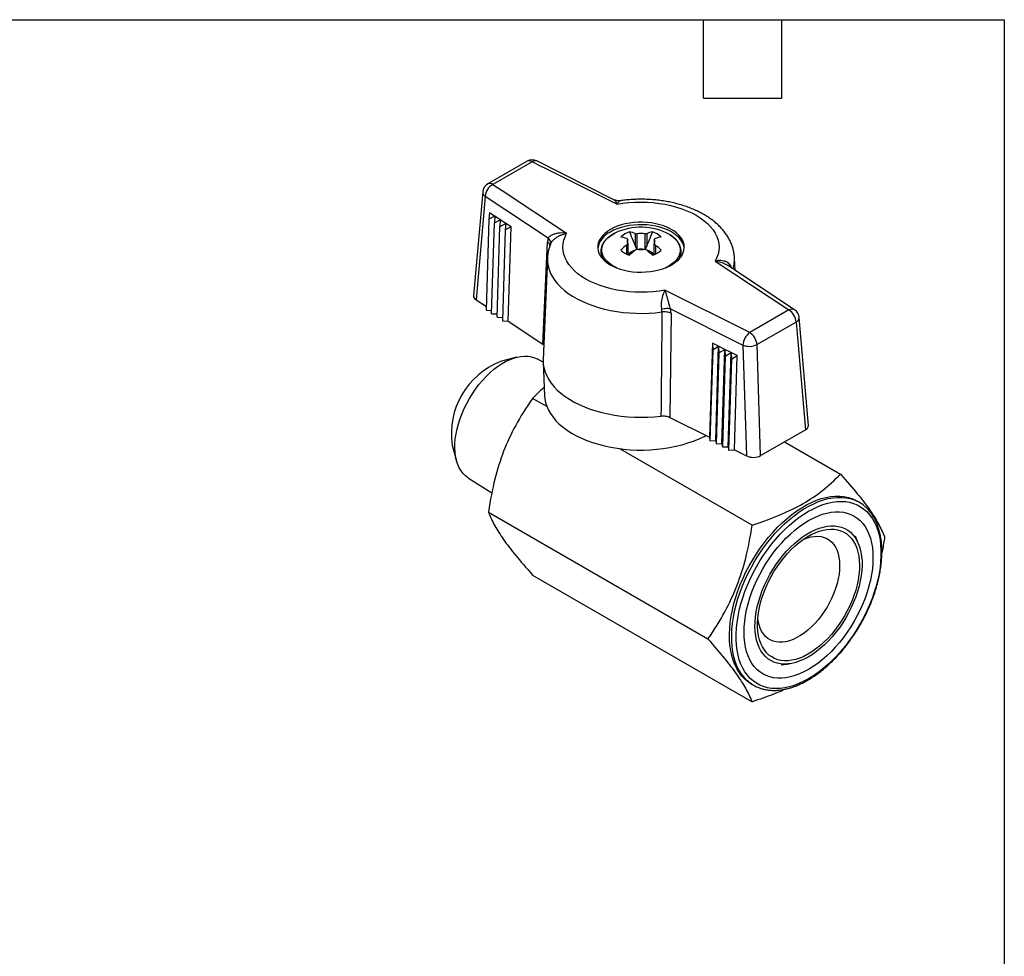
# Model space of a CAD drawing. Header units: inches. Extents: x 0.2 to 10.8, y 0.2 to 8.2.
# Tile 4 of 4: x 7 to 10.8, y 4.7 to 8.2. Entities that reach past the tile are written whole.
import ezdxf

# ---------------------------------------------------------------- set-up
doc = ezdxf.new("R2010")
doc.units = ezdxf.units.IN
doc.header["$MEASUREMENT"] = 0
doc.linetypes.add('SLD-Solid', pattern=[0])
doc.layers.add('TEXT', color=140, linetype='SLD-Solid', lineweight=25)

msp = doc.modelspace()

# ---------------------------------------------------------------- linework, layer by layer
for p, q in [((8.9261, 7.7091), (8.7763, 7.6226)), ((8.9458, 7.7071), (8.796, 7.6206)), ((8.9859, 7.687), (8.9458, 7.7071)), ((9.2584, 7.5621), (8.9635, 7.7102)), ((8.9866, 7.6871), (8.9859, 7.687)), ((8.9862, 7.6868), (8.9866, 7.6871)), ((9.2697, 7.5446), (8.9862, 7.6868)), ((8.9866, 7.6871), (8.9866, 7.6871)), ((8.796, 7.6206), (8.8308, 7.5975)), ((8.7568, 7.592), (8.7218, 7.1958)), ((8.7663, 7.5747), (8.7314, 7.1798)), ((9.0068, 7.415), (8.7663, 7.5747)), ((8.8308, 7.5975), (8.8307, 7.5971)), ((8.8307, 7.5971), (8.8311, 7.5973)), ((8.8307, 7.5971), (8.8307, 7.5971)), ((8.8311, 7.5973), (9.0776, 7.4337)), ((8.7826, 7.5127), (8.7807, 7.4873)), ((8.8033, 7.499), (8.7807, 7.4873)), ((8.7826, 7.5127), (8.8033, 7.499)), ((8.8033, 7.499), (8.8013, 7.4736)), ((8.8239, 7.4854), (8.8033, 7.499)), ((8.7807, 7.4873), (8.7703, 7.1401)), ((8.791, 7.1263), (8.8013, 7.4736)), ((8.8013, 7.4736), (8.8239, 7.4854)), ((8.8117, 7.1126), (8.822, 7.4599)), ((8.8239, 7.4854), (8.822, 7.4599)), ((8.822, 7.4599), (8.8446, 7.4717)), ((8.8446, 7.4717), (8.8239, 7.4854)), ((8.8446, 7.4717), (8.8427, 7.4463)), ((8.8653, 7.458), (8.8427, 7.4463)), ((8.8653, 7.458), (8.8446, 7.4717)), ((8.8545, 7.098), (8.8653, 7.458)), ((8.8427, 7.4463), (8.8323, 7.0989)), ((9.3393, 7.4331), (9.3393, 7.386)), ((9.3457, 7.4314), (9.3457, 7.3728)), ((9.3774, 7.3728), (9.3774, 7.4314)), ((9.3838, 7.4331), (9.3838, 7.386)), ((8.9866, 7.0103), (9.0045, 7.4004)), ((9.3058, 7.3881), (9.3058, 7.3545)), ((9.3108, 7.393), (9.3108, 7.4113)), ((9.3108, 7.393), (9.3108, 7.3524)), ((9.4123, 7.4113), (9.4123, 7.393)), ((9.4123, 7.3524), (9.4123, 7.393)), ((9.4172, 7.3881), (9.4172, 7.3545)), ((9.0042, 7.3392), (8.9876, 6.952)), ((9.208, 7.3644), (9.208, 7.3614)), ((9.3108, 7.3549), (9.3118, 7.3525)), ((9.4123, 7.3549), (9.4112, 7.3524)), ((9.5151, 7.3644), (9.515, 7.3663)), ((9.5151, 7.3614), (9.5151, 7.3644)), ((9.7209, 7.2927), (9.7189, 7.3392)), ((9.6455, 7.3277), (9.927, 7.1407)), ((9.6913, 7.3123), (9.6938, 7.3105)), ((9.9488, 7.1413), (9.6939, 7.3106)), ((9.7772, 7.0542), (9.4533, 7.2167)), ((8.7314, 7.1798), (8.7707, 7.1536)), ((8.7703, 7.1401), (8.7914, 7.1392)), ((8.791, 7.1263), (8.812, 7.1255)), ((8.8117, 7.1126), (8.8327, 7.1118)), ((9.4764, 7.128), (9.4718, 6.7302)), ((9.4748, 7.1448), (9.7514, 7.006)), ((9.927, 7.1407), (9.7772, 7.0542)), ((10.0013, 6.6997), (9.9663, 7.1119)), ((8.8323, 7.0989), (8.8545, 7.098)), ((8.8545, 7.098), (8.9866, 7.0103)), ((9.9548, 7.0947), (9.805, 7.0082)), ((9.9548, 7.0947), (9.9898, 6.6826)), ((8.9866, 7.0103), (8.99, 7.0073)), ((9.6344, 7.014), (9.6237, 6.654)), ((9.6582, 7.002), (9.6344, 7.014)), ((9.6344, 7.014), (9.6356, 6.9885)), ((9.6356, 6.9885), (9.6582, 7.002)), ((9.6474, 6.6421), (9.6582, 7.002)), ((9.6819, 6.99), (9.6582, 7.002)), ((9.6582, 7.002), (9.6593, 6.9766)), ((9.7514, 7.006), (9.7653, 6.5829)), ((9.8189, 6.584), (9.805, 7.0082)), ((9.6356, 6.9885), (9.6252, 6.6412)), ((9.6593, 6.9766), (9.649, 6.6292)), ((9.6593, 6.9766), (9.6819, 6.99)), ((9.6712, 6.6301), (9.6819, 6.99)), ((9.6831, 6.9646), (9.6728, 6.6173)), ((9.7057, 6.9781), (9.6819, 6.99)), ((9.6819, 6.99), (9.6831, 6.9646)), ((9.6831, 6.9646), (9.7057, 6.9781)), ((9.695, 6.6182), (9.7057, 6.9781)), ((9.7295, 6.9661), (9.7057, 6.9781)), ((9.7057, 6.9781), (9.7069, 6.9526)), ((9.7069, 6.9526), (9.7295, 6.9661)), ((9.7187, 6.6063), (9.7295, 6.9661)), ((8.8855, 6.9599), (8.825, 6.9441)), ((8.9876, 6.9418), (8.965, 6.9538)), ((8.9876, 6.9413), (8.9931, 6.8128)), ((9.7069, 6.9526), (9.6965, 6.6054)), ((9.002, 6.7713), (8.9473, 6.8029)), ((9.4718, 6.7302), (9.6237, 6.654)), ((9.8189, 6.584), (9.9898, 6.6826)), ((8.6403, 6.6242), (8.6569, 6.5639)), ((9.6237, 6.654), (9.6252, 6.6412)), ((9.6252, 6.6412), (9.6474, 6.6421)), ((9.6474, 6.6421), (9.649, 6.6292)), ((9.649, 6.6292), (9.6712, 6.6301)), ((9.6712, 6.6301), (9.6728, 6.6173)), ((9.9103, 6.6367), (10.1238, 6.5134)), ((9.7862, 6.3186), (9.2805, 6.6105)), ((9.6728, 6.6173), (9.695, 6.6182)), ((9.695, 6.6182), (9.6965, 6.6054)), ((9.6965, 6.6054), (9.7187, 6.6063)), ((9.7187, 6.6063), (9.7653, 6.5829)), ((8.7019, 6.4981), (8.7914, 6.4417)), ((10.1952, 6.4057), (10.1869, 6.4106)), ((8.7785, 6.3679), (9.6175, 5.8836)), ((10.193, 6.2461), (10.1808, 6.2759)), ((8.9473, 6.1278), (9.7862, 5.6435)), ((9.8969, 5.7842), (9.9288, 5.7885)), ((9.7834, 5.7116), (9.7917, 5.7068))]:
    msp.add_line(p, q)
at = {"flags": 128}
for points in [[(9.2697, 7.5446), (9.2922, 7.5482), (9.3152, 7.5508), (9.3384, 7.5524), (9.3618, 7.5529), (9.3852, 7.5524), (9.4085, 7.5508), (9.4314, 7.5481), (9.4539, 7.5445), (9.4759, 7.5398), (9.4971, 7.5341), (9.5175, 7.5275), (9.537, 7.52), (9.5554, 7.5116), (9.5725, 7.5025), (9.5884, 7.4926), (9.6029, 7.4819), (9.6159, 7.4707), (9.6274, 7.4589), (9.6372, 7.4467), (9.6453, 7.434), (9.6517, 7.421), (9.6562, 7.4077), (9.659, 7.3943), (9.66, 7.3808), (9.6591, 7.3673), (9.6563, 7.3539), (9.6518, 7.3407), (9.6455, 7.3277)], [(9.2446, 7.4482), (9.2332, 7.4409), (9.2232, 7.4329), (9.2146, 7.4244), (9.2076, 7.4155), (9.2022, 7.4061), (9.1985, 7.3966), (9.1965, 7.3868), (9.1963, 7.377), (9.1978, 7.3672), (9.2011, 7.3575), (9.2061, 7.3481), (9.2127, 7.3391), (9.2209, 7.3305), (9.2306, 7.3224), (9.2416, 7.3149), (9.254, 7.3081), (9.2675, 7.3021), (9.2819, 7.297), (9.2973, 7.2927), (9.3133, 7.2894), (9.3298, 7.287), (9.3466, 7.2856), (9.3637, 7.2852), (9.3806, 7.2858), (9.3974, 7.2875), (9.4138, 7.2901), (9.4297, 7.2937), (9.4448, 7.2982), (9.4591, 7.3036), (9.4723, 7.3098), (9.4843, 7.3167), (9.495, 7.3243), (9.5044, 7.3326), (9.5122, 7.3413), (9.5184, 7.3505), (9.5229, 7.3599), (9.5258, 7.3696), (9.5269, 7.3794), (9.5262, 7.3892), (9.5238, 7.399), (9.5197, 7.4085), (9.5139, 7.4177), (9.5065, 7.4266), (9.4975, 7.435), (9.4871, 7.4427), (9.4754, 7.4499), (9.4625, 7.4563), (9.4485, 7.4618), (9.4335, 7.4666), (9.4179, 7.4704), (9.4016, 7.4733), (9.3849, 7.4752), (9.3679, 7.476), (9.3509, 7.4759), (9.334, 7.4748), (9.3174, 7.4726), (9.3012, 7.4695), (9.2857, 7.4655), (9.271, 7.4605), (9.2572, 7.4547), (9.2446, 7.4482)], [(9.5267, 7.3758), (9.5262, 7.3796), (9.5238, 7.3893), (9.5197, 7.3989), (9.5139, 7.4081), (9.5065, 7.417), (9.4975, 7.4253), (9.4871, 7.4331), (9.4754, 7.4402), (9.4625, 7.4466), (9.4485, 7.4522), (9.4335, 7.4569), (9.4179, 7.4608), (9.4016, 7.4636), (9.3849, 7.4655), (9.3679, 7.4664), (9.3509, 7.4663), (9.334, 7.4651), (9.3174, 7.463), (9.3012, 7.4599), (9.2857, 7.4558), (9.271, 7.4509), (9.2572, 7.4451), (9.2446, 7.4385)], [(9.4533, 7.2167), (9.4308, 7.2131), (9.4078, 7.2105), (9.3846, 7.2089), (9.3612, 7.2084), (9.3378, 7.2089), (9.3146, 7.2105), (9.2916, 7.2132), (9.2691, 7.2168), (9.2472, 7.2215), (9.2259, 7.2272), (9.2055, 7.2338), (9.1861, 7.2413), (9.1677, 7.2497), (9.1505, 7.2588), (9.1346, 7.2688), (9.1201, 7.2794), (9.1071, 7.2906), (9.0957, 7.3024), (9.0859, 7.3146), (9.0778, 7.3273), (9.0714, 7.3403), (9.0668, 7.3536), (9.064, 7.367), (9.0631, 7.3805), (9.064, 7.394), (9.0667, 7.4074), (9.0713, 7.4206), (9.0776, 7.4337)], [(9.2697, 7.3013), (9.2614, 7.3053), (9.2499, 7.3119), (9.2397, 7.3192), (9.231, 7.3271), (9.2237, 7.3355), (9.2181, 7.3443), (9.2142, 7.3534), (9.212, 7.3627), (9.2116, 7.3721), (9.2129, 7.3814), (9.216, 7.3906), (9.2207, 7.3996), (9.2272, 7.4082), (9.2351, 7.4164), (9.2446, 7.424), (9.2555, 7.431), (9.262, 7.4345)], [(9.4708, 7.4291), (9.4732, 7.4276), (9.4833, 7.4202), (9.4921, 7.4123), (9.4993, 7.4039), (9.5049, 7.3951), (9.5088, 7.386), (9.511, 7.3768), (9.5115, 7.3674), (9.5101, 7.358), (9.5071, 7.3488), (9.5023, 7.3399), (9.4959, 7.3313), (9.4879, 7.3231), (9.4784, 7.3155), (9.4676, 7.3085)], [(9.0042, 7.3393), (9.0041, 7.3376), (9.0046, 7.3232), (9.0068, 7.3089), (9.0107, 7.2947), (9.0163, 7.2806), (9.0236, 7.2669), (9.0325, 7.2534), (9.0431, 7.2404), (9.0552, 7.2278), (9.0687, 7.2157), (9.0838, 7.2042), (9.1001, 7.1934), (9.1177, 7.1832), (9.1366, 7.1738), (9.1565, 7.1651), (9.1774, 7.1573), (9.1992, 7.1503), (9.2218, 7.1442), (9.2451, 7.139), (9.2689, 7.1348), (9.2932, 7.1316), (9.3178, 7.1293), (9.3427, 7.1281), (9.3676, 7.1278), (9.3925, 7.1285), (9.4172, 7.1303), (9.4417, 7.133)], [(9.4676, 7.3085), (9.4555, 7.3022), (9.4534, 7.3013)], [(8.7019, 6.4981), (8.7008, 6.4988), (8.6908, 6.5063), (8.6819, 6.5153), (8.6739, 6.5256), (8.6671, 6.5373), (8.6613, 6.5502), (8.6567, 6.5643), (8.6534, 6.5794), (8.6512, 6.5955), (8.6503, 6.6125), (8.6506, 6.6302), (8.6521, 6.6485), (8.6549, 6.6673), (8.6589, 6.6866), (8.664, 6.706), (8.6703, 6.7256), (8.6778, 6.7452), (8.6862, 6.7646), (8.6957, 6.7838), (8.7061, 6.8026), (8.7174, 6.8208), (8.7294, 6.8384), (8.7422, 6.8553), (8.7556, 6.8712), (8.7695, 6.8862), (8.7839, 6.9002), (8.7986, 6.9129), (8.8136, 6.9244), (8.8287, 6.9346), (8.8439, 6.9433), (8.859, 6.9506), (8.874, 6.9564), (8.8887, 6.9607), (8.9031, 6.9634), (8.917, 6.9645), (8.9304, 6.9639), (8.9432, 6.9618), (8.9553, 6.9582), (8.965, 6.9538)], [(8.9876, 6.952), (8.9875, 6.9468), (8.9884, 6.9321), (8.991, 6.9174), (8.9953, 6.9028), (9.0013, 6.8885), (9.0091, 6.8744), (9.0184, 6.8607), (9.0294, 6.8474), (9.0419, 6.8345), (9.0559, 6.8222), (9.0714, 6.8104), (9.0882, 6.7993), (9.1062, 6.7889), (9.1255, 6.7792), (9.1459, 6.7703), (9.1673, 6.7622), (9.1895, 6.7549), (9.2126, 6.7486), (9.2364, 6.7432), (9.2608, 6.7387), (9.2856, 6.7352), (9.3108, 6.7327), (9.3362, 6.7312), (9.3618, 6.7307), (9.3873, 6.7313), (9.4127, 6.7328), (9.4379, 6.7353)], [(8.9931, 6.8128), (8.9941, 6.8016), (8.997, 6.787), (9.0016, 6.7725), (9.0079, 6.7583), (9.0158, 6.7444), (9.0255, 6.7308), (9.0367, 6.7176), (9.0495, 6.7049), (9.0638, 6.6927), (9.0795, 6.6812), (9.0965, 6.6703), (9.1148, 6.6601), (9.1343, 6.6506), (9.1548, 6.642), (9.1764, 6.6341), (9.1988, 6.6272), (9.222, 6.6212), (9.2458, 6.6161), (9.2702, 6.612), (9.2951, 6.6088), (9.3203, 6.6067), (9.3456, 6.6055), (9.3711, 6.6054), (9.3965, 6.6063), (9.4217, 6.6082), (9.4466, 6.6111), (9.4712, 6.615), (9.4952, 6.6198), (9.5185, 6.6256), (9.5412, 6.6323), (9.5629, 6.6399), (9.5838, 6.6484), (9.6035, 6.6576), (9.6099, 6.6609)], [(9.7834, 5.7116), (9.7817, 5.7126), (9.7689, 5.7212), (9.7571, 5.7314), (9.7462, 5.7429), (9.7364, 5.7559), (9.7277, 5.7702), (9.7202, 5.7858), (9.7137, 5.8026), (9.7085, 5.8205), (9.7045, 5.8395), (9.7017, 5.8594), (9.7001, 5.8802), (9.6998, 5.9018), (9.7007, 5.9241), (9.7029, 5.947), (9.7063, 5.9704), (9.711, 5.9942), (9.7168, 6.0183), (9.7238, 6.0426), (9.7319, 6.0669), (9.7412, 6.0913), (9.7515, 6.1155), (9.7629, 6.1394), (9.7752, 6.163), (9.7884, 6.1862), (9.8025, 6.2088), (9.8174, 6.2308), (9.833, 6.2521), (9.8493, 6.2725), (9.8662, 6.2919), (9.8836, 6.3104), (9.9014, 6.3278), (9.9197, 6.344), (9.9381, 6.359), (9.9569, 6.3726), (9.9757, 6.3849), (9.9946, 6.3958), (10.0134, 6.4053), (10.0321, 6.4132), (10.0506, 6.4196), (10.0688, 6.4244), (10.0866, 6.4276), (10.104, 6.4292), (10.1209, 6.4293), (10.1372, 6.4277), (10.1528, 6.4245), (10.1677, 6.4197), (10.1818, 6.4133), (10.1869, 6.4106)], [(9.7719, 5.7207), (9.7654, 5.7265), (9.7546, 5.7381), (9.7448, 5.7511), (9.7361, 5.7654), (9.7285, 5.781), (9.7221, 5.7978), (9.7169, 5.8157), (9.7128, 5.8346), (9.71, 5.8546), (9.7085, 5.8754), (9.7082, 5.897), (9.7091, 5.9193), (9.7113, 5.9422), (9.7147, 5.9656), (9.7193, 5.9894), (9.7251, 6.0135), (9.7322, 6.0378), (9.7403, 6.0621), (9.7496, 6.0864), (9.7599, 6.1106), (9.7712, 6.1346), (9.7835, 6.1582), (9.7968, 6.1814), (9.8109, 6.204), (9.8257, 6.226), (9.8414, 6.2472), (9.8577, 6.2676), (9.8745, 6.2871), (9.8919, 6.3056), (9.9098, 6.323), (9.928, 6.3392), (9.9465, 6.3541), (9.9652, 6.3678), (9.984, 6.3801), (10.0029, 6.391), (10.0217, 6.4004), (10.0404, 6.4084), (10.0589, 6.4148), (10.0771, 6.4196), (10.095, 6.4228), (10.1124, 6.4244), (10.1293, 6.4244), (10.1456, 6.4228), (10.1612, 6.4196), (10.1729, 6.416)], [(10.0018, 5.7316), (9.9833, 5.7216), (9.9649, 5.7131), (9.9466, 5.7061), (9.9286, 5.7007), (9.911, 5.6968), (9.8937, 5.6945), (9.8769, 5.6938), (9.8607, 5.6947), (9.8451, 5.6972), (9.8302, 5.7013), (9.816, 5.7069), (9.8027, 5.7141), (9.7903, 5.7228), (9.7788, 5.7329), (9.7683, 5.7445), (9.7589, 5.7575), (9.7506, 5.7717), (9.7433, 5.7872), (9.7373, 5.8039), (9.7324, 5.8217), (9.7287, 5.8405), (9.7262, 5.8603), (9.725, 5.8809), (9.725, 5.9023), (9.7262, 5.9243), (9.7287, 5.9469), (9.7324, 5.97), (9.7373, 5.9935), (9.7433, 6.0172), (9.7506, 6.041), (9.7589, 6.0649), (9.7683, 6.0888), (9.7788, 6.1124), (9.7903, 6.1358), (9.8027, 6.1588), (9.816, 6.1814), (9.8302, 6.2034), (9.8451, 6.2246), (9.8607, 6.2451), (9.8769, 6.2648), (9.8937, 6.2835), (9.911, 6.3011), (9.9286, 6.3177), (9.9466, 6.333), (9.9649, 6.3471), (9.9833, 6.3599), (10.0018, 6.3713), (10.0203, 6.3813), (10.0387, 6.3897), (10.057, 6.3967), (10.075, 6.4022), (10.0927, 6.406), (10.11, 6.4083), (10.1267, 6.409), (10.143, 6.4081), (10.1586, 6.4056), (10.1735, 6.4016), (10.1876, 6.3959), (10.2009, 6.3887), (10.2133, 6.38), (10.2248, 6.3699), (10.2353, 6.3583), (10.2447, 6.3454), (10.2531, 6.3311), (10.2603, 6.3156), (10.2664, 6.2989), (10.2713, 6.2811), (10.275, 6.2623), (10.2774, 6.2425), (10.2787, 6.2219), (10.2787, 6.2006), (10.2774, 6.1785), (10.275, 6.1559), (10.2713, 6.1328), (10.2664, 6.1094), (10.2603, 6.0857), (10.2531, 6.0618), (10.2447, 6.0379), (10.2353, 6.0141), (10.2248, 5.9904), (10.2133, 5.967), (10.2009, 5.944), (10.1876, 5.9215), (10.1735, 5.8995), (10.1586, 5.8782), (10.143, 5.8577), (10.1267, 5.8381), (10.11, 5.8194), (10.0927, 5.8017), (10.075, 5.7852), (10.057, 5.7698), (10.0387, 5.7557), (10.0203, 5.743), (10.0018, 5.7316)], [(10.0018, 5.7669), (9.9842, 5.7575), (9.9668, 5.7496), (9.9494, 5.7432), (9.9324, 5.7384), (9.9157, 5.7352), (9.8995, 5.7335), (9.8837, 5.7336), (9.8686, 5.7352), (9.8542, 5.7384), (9.8405, 5.7433), (9.8276, 5.7497), (9.8156, 5.7576), (9.8046, 5.7671), (9.7946, 5.778), (9.7856, 5.7902), (9.7777, 5.8039), (9.771, 5.8187), (9.7654, 5.8348), (9.7611, 5.852), (9.758, 5.8702), (9.7561, 5.8893), (9.7554, 5.9092), (9.7561, 5.9299), (9.758, 5.9511), (9.7611, 5.9729), (9.7654, 5.9951), (9.771, 6.0176), (9.7777, 6.0402), (9.7856, 6.0629), (9.7946, 6.0856), (9.8046, 6.1081), (9.8156, 6.1302), (9.8276, 6.152), (9.8405, 6.1733), (9.8542, 6.1939), (9.8686, 6.2139), (9.8837, 6.233), (9.8995, 6.2511), (9.9157, 6.2683), (9.9324, 6.2843), (9.9494, 6.2992), (9.9668, 6.3128), (9.9842, 6.3251), (10.0018, 6.3359), (10.0194, 6.3453), (10.0369, 6.3533), (10.0542, 6.3597), (10.0712, 6.3645), (10.0879, 6.3677), (10.1042, 6.3693), (10.1199, 6.3693), (10.135, 6.3677), (10.1495, 6.3644), (10.1632, 6.3596), (10.176, 6.3532), (10.188, 6.3452), (10.1991, 6.3358), (10.2091, 6.3249), (10.2181, 6.3126), (10.2259, 6.299), (10.2327, 6.2841), (10.2382, 6.268), (10.2426, 6.2509), (10.2457, 6.2327), (10.2476, 6.2136), (10.2482, 6.1937), (10.2476, 6.173), (10.2457, 6.1517), (10.2426, 6.1299), (10.2382, 6.1077), (10.2327, 6.0853), (10.2259, 6.0626), (10.2181, 6.0399), (10.2091, 6.0173), (10.1991, 5.9948), (10.188, 5.9726), (10.176, 5.9508), (10.1632, 5.9295), (10.1495, 5.9089), (10.135, 5.889), (10.1199, 5.8699), (10.1042, 5.8517), (10.0879, 5.8346), (10.0712, 5.8185), (10.0542, 5.8037), (10.0369, 5.7901), (10.0194, 5.7778), (10.0018, 5.7669)], [(10.0478, 5.8477), (10.0322, 5.8353), (10.0164, 5.8242), (10.0005, 5.8144), (9.9847, 5.8061), (9.9689, 5.7992), (9.9534, 5.7939), (9.9381, 5.7901), (9.9233, 5.7879), (9.9088, 5.7873), (9.895, 5.7882), (9.8818, 5.7908), (9.8693, 5.7949), (9.8576, 5.8005), (9.8468, 5.8077), (9.8369, 5.8163), (9.828, 5.8264), (9.8202, 5.8378), (9.8134, 5.8504), (9.8078, 5.8643), (9.8034, 5.8793), (9.8001, 5.8954), (9.798, 5.9124), (9.7972, 5.9302), (9.7976, 5.9488), (9.7993, 5.9679), (9.8021, 5.9876), (9.8062, 6.0077), (9.8114, 6.028), (9.8178, 6.0484), (9.8253, 6.0689), (9.8338, 6.0893), (9.8434, 6.1094), (9.8539, 6.1292), (9.8653, 6.1486), (9.8775, 6.1673), (9.8905, 6.1853), (9.9041, 6.2026), (9.9183, 6.2189), (9.933, 6.2343), (9.9482, 6.2485), (9.9636, 6.2615), (9.9793, 6.2733), (9.9952, 6.2837), (10.011, 6.2928), (10.0268, 6.3004), (10.0425, 6.3065), (10.0579, 6.311), (10.073, 6.314), (10.0877, 6.3155), (10.1018, 6.3153), (10.1153, 6.3135), (10.1282, 6.3102), (10.1403, 6.3053), (10.1515, 6.2989), (10.1619, 6.291), (10.1713, 6.2817), (10.1797, 6.2709), (10.187, 6.2589), (10.1932, 6.2456), (10.1982, 6.2311), (10.2021, 6.2156), (10.2047, 6.1991), (10.2062, 6.1816), (10.2064, 6.1634), (10.2053, 6.1446), (10.2031, 6.1251), (10.1996, 6.1053), (10.195, 6.0851), (10.1892, 6.0646), (10.1823, 6.0442), (10.1742, 6.0237), (10.1652, 6.0034), (10.1551, 5.9835), (10.1442, 5.9639), (10.1324, 5.9448), (10.1198, 5.9264), (10.1064, 5.9088), (10.0925, 5.892), (10.078, 5.8761), (10.0631, 5.8613), (10.0478, 5.8477)], [(10.0456, 5.8574), (10.0303, 5.8453), (10.0149, 5.8345), (9.9995, 5.825), (9.984, 5.817), (9.9686, 5.8105), (9.9535, 5.8055), (9.9386, 5.8021), (9.9242, 5.8002), (9.9102, 5.7999), (9.8968, 5.8012), (9.8841, 5.8041), (9.8722, 5.8086), (9.861, 5.8146), (9.8508, 5.8221), (9.8415, 5.831), (9.8332, 5.8413), (9.8259, 5.853), (9.8198, 5.8659), (9.8149, 5.88), (9.8111, 5.8952), (9.8085, 5.9113), (9.8072, 5.9284), (9.807, 5.9462), (9.8082, 5.9647), (9.8105, 5.9837), (9.814, 6.0032), (9.8188, 6.0229), (9.8247, 6.0429), (9.8317, 6.0629), (9.8398, 6.0828), (9.8489, 6.1026), (9.8589, 6.122), (9.8699, 6.1409), (9.8817, 6.1593), (9.8943, 6.1771), (9.9076, 6.194), (9.9214, 6.21), (9.9358, 6.225), (9.9505, 6.2389), (9.9656, 6.2517), (9.981, 6.2631), (9.9964, 6.2733), (10.0119, 6.282), (10.0274, 6.2893), (10.0426, 6.295), (10.0576, 6.2992), (10.0723, 6.3019), (10.0865, 6.303), (10.1002, 6.3025), (10.1132, 6.3004), (10.1256, 6.2967), (10.1372, 6.2915), (10.1479, 6.2847), (10.1577, 6.2765), (10.1665, 6.2669), (10.1742, 6.2558), (10.1809, 6.2436), (10.1864, 6.23), (10.1908, 6.2154), (10.194, 6.1997), (10.1959, 6.1831), (10.1967, 6.1657), (10.1962, 6.1475), (10.1945, 6.1287), (10.1915, 6.1094), (10.1874, 6.0898), (10.1821, 6.0699), (10.1756, 6.0499), (10.1681, 6.03), (10.1594, 6.0101), (10.1498, 5.9905), (10.1393, 5.9713), (10.1279, 5.9526), (10.1157, 5.9346), (10.1028, 5.9172), (10.0892, 5.9007), (10.0751, 5.8852), (10.0605, 5.8707), (10.0456, 5.8574)], [(9.9818, 6.2637), (9.9846, 6.2649), (9.9985, 6.2701), (10.0121, 6.2736), (10.0253, 6.2755), (10.038, 6.2758), (10.0501, 6.2745), (10.0615, 6.2716), (10.0721, 6.267), (10.0818, 6.2609), (10.0906, 6.2533), (10.0984, 6.2443), (10.1051, 6.2338), (10.1107, 6.2221), (10.1151, 6.2092), (10.1182, 6.1952), (10.1201, 6.1802), (10.1208, 6.1643), (10.1202, 6.1477), (10.1183, 6.1305), (10.1152, 6.1129), (10.1109, 6.0949), (10.1054, 6.0767), (10.0988, 6.0586), (10.091, 6.0405), (10.0823, 6.0227), (10.0726, 6.0053), (10.062, 5.9885), (10.0506, 5.9724), (10.0385, 5.957), (10.0259, 5.9426), (10.0127, 5.9293), (9.9991, 5.9171)], [(9.9991, 5.9171), (9.9853, 5.9061), (9.9712, 5.8966), (9.9572, 5.8884), (9.9431, 5.8817), (9.9293, 5.8766), (9.9157, 5.873), (9.9025, 5.8711), (9.8898, 5.8708), (9.8777, 5.8721), (9.8663, 5.8751), (9.8557, 5.8796), (9.8459, 5.8857), (9.8371, 5.8933), (9.8293, 5.9024), (9.8226, 5.9128), (9.8171, 5.9245), (9.8127, 5.9375), (9.8095, 5.9515), (9.808, 5.9626)]]:
    msp.add_lwpolyline(points, dxfattribs=at)
for centre, radius, start, end in [((8.9458, 7.675), 0.0394, 63.3512, 119.9973), ((8.9343, 7.6913), 0.0195, 53.9547, 114.7348), ((8.9573, 7.6934), 0.0179, 69.6667, 129.8734), ((8.796, 7.5885), 0.0394, 119.9973, 174.9485), ((8.8236, 7.5702), 0.0575, 118.6954, 175.5339), ((8.7846, 7.6054), 0.019, 53.0307, 115.6588), ((8.7762, 7.5914), 0.0195, 178.4915, 239.3175), ((9.361, 7.2271), 0.2298, 61.4819, 115.5332), ((9.2796, 7.3617), 0.0844, 114.4944, 170.3598), ((9.3414, 7.3595), 0.0828, 106.523, 133.4716), ((9.2521, 7.256), 0.1667, 71.1788, 78.7979), ((9.2855, 7.2753), 0.1667, 71.1788, 78.7979), ((9.3615, 7.3424), 0.0904, 79.9068, 100.0932), ((9.4376, 7.2753), 0.1667, 101.2021, 108.8212), ((9.3817, 7.3595), 0.0828, 46.5284, 73.477), ((9.471, 7.256), 0.1667, 101.2021, 108.8212), ((9.5326, 7.1108), 0.3582, 129.2668, 133.8413), ((9.327, 7.4021), 0.0186, 150.5961, 209.4039), ((9.396, 7.4021), 0.0186, 330.5961, 29.4039), ((9.1905, 7.1108), 0.3582, 46.1587, 50.7332), ((9.2653, 7.3653), 0.0573, 181.2038, 213.1114), ((9.2626, 7.3617), 0.0546, 180.403, 205.2379), ((9.3414, 7.4292), 0.0828, 226.5284, 253.477), ((9.3494, 7.3244), 0.0458, 100.7463, 143.4795), ((9.566, 7.0915), 0.3582, 129.2668, 133.8413), ((9.3615, 7.4619), 0.0904, 259.9068, 280.0932), ((9.3615, 7.2816), 0.0912, 83.0561, 96.9439), ((9.1571, 7.0915), 0.3582, 46.1587, 50.7332), ((9.3742, 7.325), 0.045, 36.3421, 77.5354), ((9.3817, 7.4292), 0.0828, 286.523, 313.4716), ((9.4588, 7.365), 0.0563, 326.5916, 359.3795), ((9.4608, 7.3617), 0.0542, 334.6804, 359.6787), ((9.5968, 7.3343), 0.1222, 342.5784, 2.4584), ((9.9385, 7.123), 0.021, 60.4569, 122.9594), ((9.894, 7.0893), 0.0611, 5.0795, 57.2307), ((9.927, 7.1085), 0.0394, 4.8553, 56.4121), ((9.9466, 7.1126), 0.0197, 294.7112, 357.7082), ((9.8161, 7.0023), 0.0648, 126.8777, 176.7482), ((9.7442, 7.0028), 0.0611, 5.0795, 57.2307), ((9.7756, 7.0689), 0.0673, 248.9216, 295.8471), ((8.9339, 6.6679), 0.2968, 111.5216, 188.4838), ((10.1275, 6.2884), 0.1355, 49.8757, 70.4101), ((9.8594, 5.8241), 0.1355, 229.7476, 250.3672)]:
    msp.add_arc(centre, radius, start, end)
for centre, major_axis, ratio, start_param, end_param in [((8.9862, 7.6547), (0.0161, 0.036), 0.49954, 0.716016, 0.730667), ((8.8311, 7.5652), (0.0236, 0.0315), 0.645824, 0.859548, 0.874199), ((9.0744, 7.3519), (-0.0522, 0.0852), 0.545617, 0.469094, 0.677722), ((8.7612, 7.1946), (0.0395, -0.0001), 0.576067, 3.091707, 3.857969), ((9.3809, 7.1516), (0.0575, -0.0315), 0.63066, 0.316744, 0.535404), ((9.3959, 7.1662), (-0.065, 0.0759), 0.624859, 3.761176, 3.969805), ((9.9619, 6.6987), (0.0395, -0.0001), 0.576067, 5.500823, 6.333072), ((9.7911, 6.6001), (0.0394, -0.0001), 0.578506, 3.999985, 5.498723)]:
    msp.add_ellipse(centre, major_axis=major_axis, ratio=ratio, start_param=start_param, end_param=end_param)
for points, knots in [([(9.7187, 7.3396), (9.7185, 7.3434), (9.718, 7.3525), (9.7155, 7.3667), (9.7114, 7.3821), (9.7057, 7.3972), (9.6986, 7.4119), (9.6899, 7.4263), (9.6798, 7.4403), (9.6683, 7.4539), (9.6553, 7.4669), (9.6409, 7.4793), (9.6252, 7.491), (9.6083, 7.502), (9.5902, 7.5122), (9.5711, 7.5215), (9.5512, 7.53), (9.5304, 7.5375), (9.5089, 7.5441), (9.4869, 7.5498), (9.4643, 7.5546), (9.4413, 7.5583), (9.4181, 7.5611), (9.3946, 7.563), (9.3709, 7.5638), (9.3472, 7.5638), (9.3236, 7.5627), (9.3017, 7.5608), (9.2879, 7.5589), (9.2817, 7.5581)], [0, 0, 0, 0, 0.0251728, 0.0595175, 0.0939756, 0.1287114, 0.1638711, 0.1995722, 0.2358923, 0.2728594, 0.3104467, 0.348577, 0.3871368, 0.4259977, 0.465037, 0.5041519, 0.543249, 0.582287, 0.6212447, 0.6601153, 0.6989019, 0.7376142, 0.7762658, 0.8148728, 0.8534528, 0.8920243, 0.9306054, 0.9692098, 1, 1, 1, 1]), ([(9.2587, 7.562), (9.2598, 7.5615), (9.261, 7.5605), (9.2645, 7.556), (9.267, 7.551), (9.2697, 7.5446)], [0, 0, 0, 0, 0.1685186, 0.1685186, 0.5235186, 0.5235186, 0.5235186, 0.5235186]), ([(9.2818, 7.5582), (9.2779, 7.5579), (9.27, 7.5574), (9.2627, 7.5604), (9.2589, 7.5619)], [0, 0, 0, 0, 0.4874821, 1, 1, 1, 1]), ([(9.2697, 7.5446), (9.271, 7.5466), (9.2734, 7.5506), (9.2768, 7.5548), (9.2796, 7.5575), (9.2811, 7.5579), (9.2817, 7.5581)], [0, 0, 0, 0, 0.274769, 0.528329, 0.79015, 1, 1, 1, 1]), ([(9.0317, 7.431), (9.0279, 7.4299), (9.0244, 7.4285), (9.0171, 7.4249), (9.0136, 7.4225), (9.0092, 7.4183), (9.0078, 7.4167), (9.0068, 7.415)], [0.5235307, 0.5235307, 0.5235307, 0.5235307, 0.675, 0.675, 0.875, 0.875, 1, 1, 1, 1]), ([(9.0068, 7.415), (9.0088, 7.4127), (9.0128, 7.4081), (9.0153, 7.401), (9.016, 7.3958), (9.0154, 7.3933), (9.0152, 7.3926)], [0, 0, 0, 0, 0.326441, 0.652779, 0.909531, 1, 1, 1, 1]), ([(9.0157, 7.3919), (9.0162, 7.3932), (9.0175, 7.3969), (9.022, 7.4032), (9.0286, 7.4103), (9.0367, 7.4168), (9.0459, 7.4225), (9.0559, 7.4273), (9.0666, 7.4312), (9.0738, 7.4328), (9.0776, 7.4337)], [0, 0, 0, 0, 0.070718, 0.197896, 0.3224, 0.453745, 0.583375, 0.721411, 0.855127, 1, 1, 1, 1]), ([(9.0776, 7.4337), (9.0665, 7.4352), (9.0554, 7.4353), (9.0405, 7.4332), (9.036, 7.4323), (9.0317, 7.431)], [0, 0, 0, 0, 0.355, 0.355, 0.5235186, 0.5235186, 0.5235186, 0.5235186]), ([(9.2612, 7.4342), (9.2612, 7.4342), (9.2571, 7.4323), (9.2497, 7.4278), (9.2394, 7.4208), (9.2305, 7.413), (9.2229, 7.4046), (9.2167, 7.3958), (9.2121, 7.3866), (9.2092, 7.3772), (9.2079, 7.3696), (9.2081, 7.3653), (9.2082, 7.3641)], [0, 0, 0, 0, 0.000084, 0.120923, 0.241925, 0.362945, 0.483701, 0.603794, 0.722757, 0.84023, 0.956195, 1, 1, 1, 1]), ([(9.3179, 7.4388), (9.3229, 7.4262), (9.3269, 7.4162), (9.3338, 7.3992), (9.3367, 7.3921), (9.3393, 7.386)], [0, 0, 0, 0, 0.5, 0.5, 1, 1, 1, 1]), ([(9.4052, 7.4388), (9.4002, 7.4262), (9.3961, 7.4162), (9.3892, 7.3992), (9.3863, 7.3921), (9.3838, 7.386)], [0, 0, 0, 0, 0.5, 0.5, 1, 1, 1, 1]), ([(9.5149, 7.3665), (9.5149, 7.3675), (9.5149, 7.3717), (9.5134, 7.3789), (9.5103, 7.388), (9.5056, 7.3969), (9.4994, 7.4055), (9.4918, 7.4136), (9.483, 7.4213), (9.476, 7.4259), (9.4725, 7.4282)], [0, 0, 0, 0, 0.04248, 0.176292, 0.310342, 0.445507, 0.582258, 0.720588, 0.860149, 1, 1, 1, 1]), ([(9.0155, 7.392), (9.0137, 7.387), (9.01, 7.377), (9.0065, 7.3613), (9.0046, 7.3487), (9.0044, 7.3413), (9.0044, 7.3393)], [0, 0, 0, 0, 0.290235, 0.59118, 0.887918, 1, 1, 1, 1]), ([(9.0139, 7.3872), (9.0135, 7.3889), (9.0126, 7.3936), (9.0077, 7.3977), (9.0045, 7.4004)], [0, 0, 0, 0, 0.34834, 1, 1, 1, 1]), ([(9.3393, 7.386), (9.3405, 7.3829), (9.3424, 7.3784), (9.3443, 7.3739), (9.3449, 7.3724)], [0, 0, 0, 0, 0.6793791, 1, 1, 1, 1]), ([(9.3838, 7.386), (9.3825, 7.3829), (9.3806, 7.3784), (9.3787, 7.3739), (9.3781, 7.3724)], [0, 0, 0, 0, 0.678487, 1, 1, 1, 1]), ([(9.7073, 7.3017), (9.7069, 7.3034), (9.7055, 7.3081), (9.7011, 7.3145), (9.6944, 7.3207), (9.6864, 7.3252), (9.6771, 7.3281), (9.6672, 7.3294), (9.6565, 7.3294), (9.6492, 7.3283), (9.6455, 7.3277)], [0, 0, 0, 0, 0.069354, 0.196718, 0.321405, 0.452943, 0.582764, 0.721002, 0.854914, 1, 1, 1, 1]), ([(9.6455, 7.3277), (9.6565, 7.3261), (9.6676, 7.3233), (9.6825, 7.3171), (9.6871, 7.3148), (9.6913, 7.3123)], [0, 0, 0, 0, 0.355, 0.355, 0.5235186, 0.5235186, 0.5235186, 0.5235186]), ([(9.4533, 7.2167), (9.4499, 7.2107), (9.4465, 7.2031), (9.4414, 7.1866), (9.4396, 7.1779), (9.4383, 7.1636), (9.4383, 7.158), (9.4391, 7.1493), (9.4397, 7.1461), (9.4405, 7.1431)], [0, 0, 0, 0, 0.355, 0.355, 0.675, 0.675, 0.875, 0.875, 1, 1, 1, 1]), ([(9.4644, 7.1812), (9.4632, 7.1856), (9.4621, 7.1899), (9.4585, 7.2026), (9.456, 7.2103), (9.4533, 7.2167)], [0, 0, 0, 0, 0.1685186, 0.1685186, 0.5235186, 0.5235186, 0.5235186, 0.5235186]), ([(9.4748, 7.1448), (9.4738, 7.1477), (9.4728, 7.1507), (9.4703, 7.1588), (9.4689, 7.164), (9.4664, 7.1733), (9.4654, 7.1773), (9.4644, 7.1812)], [0.5235308, 0.5235308, 0.5235308, 0.5235308, 0.6485308, 0.6485308, 0.8485308, 0.8485308, 1, 1, 1, 1]), ([(9.4417, 7.133), (9.4415, 7.1079), (9.4413, 7.0828), (9.441, 7.0576), (9.4407, 7.0289), (9.4405, 7.0002), (9.4402, 6.9715), (9.44, 6.9535), (9.4399, 6.9356), (9.4397, 6.9176), (9.4396, 6.9087), (9.4395, 6.8997), (9.4394, 6.8907), (9.4393, 6.8764), (9.4392, 6.862), (9.439, 6.8477), (9.4388, 6.8247), (9.4386, 6.8017), (9.4383, 6.7787), (9.4382, 6.7643), (9.4381, 6.7498), (9.4379, 6.7353)], [0, 0, 0, 0, 0.189528, 0.189528, 0.189528, 0.406131, 0.406131, 0.406131, 0.541508, 0.541508, 0.541508, 0.609196, 0.609196, 0.609196, 0.717498, 0.717498, 0.717498, 0.89078, 0.89078, 0.89078, 1, 1, 1, 1]), ([(8.9917, 6.8453), (8.9904, 6.8442), (8.9819, 6.837), (8.9669, 6.8229), (8.954, 6.8097), (8.9473, 6.8029)], [0, 0, 0, 0, 0.083967, 0.527279, 1, 1, 1, 1]), ([(8.9473, 6.8029), (8.9217, 6.7664), (8.9008, 6.7328), (8.8649, 6.6666), (8.8498, 6.6341), (8.8237, 6.5668), (8.8127, 6.5321), (8.7935, 6.4562), (8.7854, 6.4152), (8.7785, 6.3679)], [0, 0, 0, 0, 0.25, 0.25, 0.5, 0.5, 0.75, 0.75, 1, 1, 1, 1]), ([(9.4379, 6.7353), (9.4409, 6.7357), (9.4439, 6.7358), (9.4499, 6.7357), (9.453, 6.7355), (9.4588, 6.7346), (9.4616, 6.734), (9.467, 6.7323), (9.4695, 6.7314), (9.4718, 6.7302)], [0, 0, 0, 0, 0.02301859, 0.02301859, 0.04603172, 0.04603172, 0.06904826, 0.06904826, 0.09206968, 0.09206968, 0.09206968, 0.09206968]), ([(9.9811, 6.4009), (10.0072, 6.416), (10.0313, 6.4322), (10.0781, 6.4689), (10.1007, 6.4893), (10.1238, 6.5134)], [0, 0, 0, 0, 0.5, 0.5, 1, 1, 1, 1]), ([(10.1238, 6.5134), (10.1494, 6.4849), (10.1702, 6.4606), (10.2062, 6.4166), (10.2212, 6.3969), (10.2473, 6.3597), (10.2584, 6.3423), (10.2775, 6.3079), (10.2857, 6.291), (10.2925, 6.2733)], [0, 0, 0, 0, 0.25, 0.25, 0.5, 0.5, 0.75, 0.75, 1, 1, 1, 1]), ([(9.7862, 6.3186), (9.8281, 6.3319), (9.8634, 6.345), (9.9269, 6.3719), (9.955, 6.3859), (9.9811, 6.4009)], [0, 0, 0, 0, 0.5, 0.5, 1, 1, 1, 1]), ([(8.7785, 6.3679), (8.7854, 6.3502), (8.7935, 6.3333), (8.8127, 6.2989), (8.8237, 6.2815), (8.8498, 6.2444), (8.8649, 6.2247), (8.9008, 6.1806), (8.9217, 6.1563), (8.9473, 6.1278)], [0, 0, 0, 0, 0.25, 0.25, 0.5, 0.5, 0.75, 0.75, 1, 1, 1, 1]), ([(9.8153, 5.696), (9.8167, 5.6955), (9.8227, 5.6931), (9.8341, 5.6903), (9.8494, 5.6877), (9.8654, 5.6866), (9.8818, 5.687), (9.8986, 5.6888), (9.9159, 5.692), (9.9334, 5.6967), (9.9512, 5.7028), (9.9692, 5.7103), (9.9872, 5.7192), (10.0052, 5.7294), (10.0232, 5.7409), (10.0411, 5.7535), (10.0587, 5.7674), (10.0761, 5.7824), (10.0932, 5.7984), (10.1099, 5.8155), (10.1261, 5.8334), (10.1418, 5.8523), (10.1569, 5.8719), (10.1714, 5.8922), (10.1852, 5.9131), (10.1982, 5.9346), (10.2105, 5.9566), (10.222, 5.979), (10.2325, 6.0016), (10.2422, 6.0245), (10.2508, 6.0475), (10.2585, 6.0705), (10.2652, 6.0935), (10.2708, 6.1163), (10.2753, 6.1389), (10.2788, 6.1612), (10.2811, 6.1832), (10.2823, 6.2046), (10.2824, 6.2255), (10.2813, 6.2457), (10.2791, 6.2653), (10.2757, 6.284), (10.2712, 6.3018), (10.2656, 6.3187), (10.2589, 6.3346), (10.2511, 6.3494), (10.2423, 6.363), (10.2324, 6.3753), (10.2236, 6.3847), (10.2177, 6.3895), (10.2158, 6.391)], [0, 0, 0, 0, 0.006188, 0.027054, 0.047984, 0.069, 0.090113, 0.111323, 0.132617, 0.153981, 0.175396, 0.196846, 0.218317, 0.239798, 0.261279, 0.282756, 0.304225, 0.325685, 0.347136, 0.368579, 0.390013, 0.41144, 0.432862, 0.454278, 0.475692, 0.497103, 0.518514, 0.539926, 0.561341, 0.582758, 0.604181, 0.62561, 0.647047, 0.668492, 0.689949, 0.711416, 0.732895, 0.754386, 0.775887, 0.797397, 0.818911, 0.84042, 0.861913, 0.883377, 0.904794, 0.926145, 0.947412, 0.96858, 0.989644, 1, 1, 1, 1]), ([(9.6175, 5.8836), (9.6431, 5.92), (9.6639, 5.9537), (9.6999, 6.0199), (9.7149, 6.0524), (9.741, 6.1197), (9.7521, 6.1544), (9.7713, 6.2303), (9.7794, 6.2713), (9.7862, 6.3186)], [0, 0, 0, 0, 0.25, 0.25, 0.5, 0.5, 0.75, 0.75, 1, 1, 1, 1]), ([(10.2925, 6.2733), (10.29, 6.2564), (10.287, 6.2359), (10.2829, 6.2157), (10.2821, 6.2121)], [0, 0, 0, 0, 0.8229956, 1, 1, 1, 1]), ([(9.7862, 5.6435), (9.7794, 5.6612), (9.7713, 5.6781), (9.7521, 5.7125), (9.741, 5.7299), (9.7149, 5.767), (9.6999, 5.7868), (9.6639, 5.8308), (9.6431, 5.8551), (9.6175, 5.8836)], [0, 0, 0, 0, 0.25, 0.25, 0.5, 0.5, 0.75, 0.75, 1, 1, 1, 1]), ([(9.9144, 5.692), (9.9098, 5.6899), (9.8942, 5.6826), (9.8654, 5.6711), (9.8274, 5.6569), (9.8003, 5.6481), (9.7862, 5.6435)], [0, 0, 0, 0, 0.115874, 0.391836, 0.684589, 1, 1, 1, 1])]:
    msp.add_open_spline(points, degree=3, knots=knots)
for points in [[(9.3108, 7.4113), (9.3094, 7.4123), (9.3078, 7.4131), (9.3058, 7.4138)], [(9.3393, 7.4331), (9.3412, 7.4324), (9.3433, 7.4319), (9.3457, 7.4314)], [(9.3774, 7.4314), (9.3797, 7.4319), (9.3819, 7.4324), (9.3838, 7.4331)], [(9.4172, 7.4138), (9.4153, 7.4131), (9.4136, 7.4123), (9.4123, 7.4113)], [(9.3058, 7.3881), (9.3078, 7.3896), (9.3094, 7.3913), (9.3108, 7.393)], [(9.4123, 7.393), (9.4136, 7.3913), (9.4153, 7.3896), (9.4172, 7.3881)], [(9.3457, 7.3728), (9.3433, 7.3717), (9.3412, 7.3704), (9.3393, 7.3688)], [(9.3838, 7.3688), (9.3819, 7.3704), (9.3797, 7.3717), (9.3774, 7.3728)], [(9.4748, 7.1448), (9.4702, 7.1458), (9.4591, 7.1465), (9.4465, 7.1446), (9.4405, 7.1431)], [(9.4764, 7.128), (9.4717, 7.1303), (9.4604, 7.1336), (9.4477, 7.1337), (9.4417, 7.133)]]:
    msp.add_open_spline(points, degree=3)
at = {"layer": 'TEXT'}
for p, q in [((0.25, 8.25), (10.75, 8.25)), ((9.6, 7.95), (9.6, 8.25)), ((9.9, 7.95), (9.9, 8.25)), ((10.75, 8.25), (10.75, 0.25)), ((9.6, 7.95), (9.9, 7.95))]:
    msp.add_line(p, q, dxfattribs=at)

doc.saveas('drawing.dxf')
